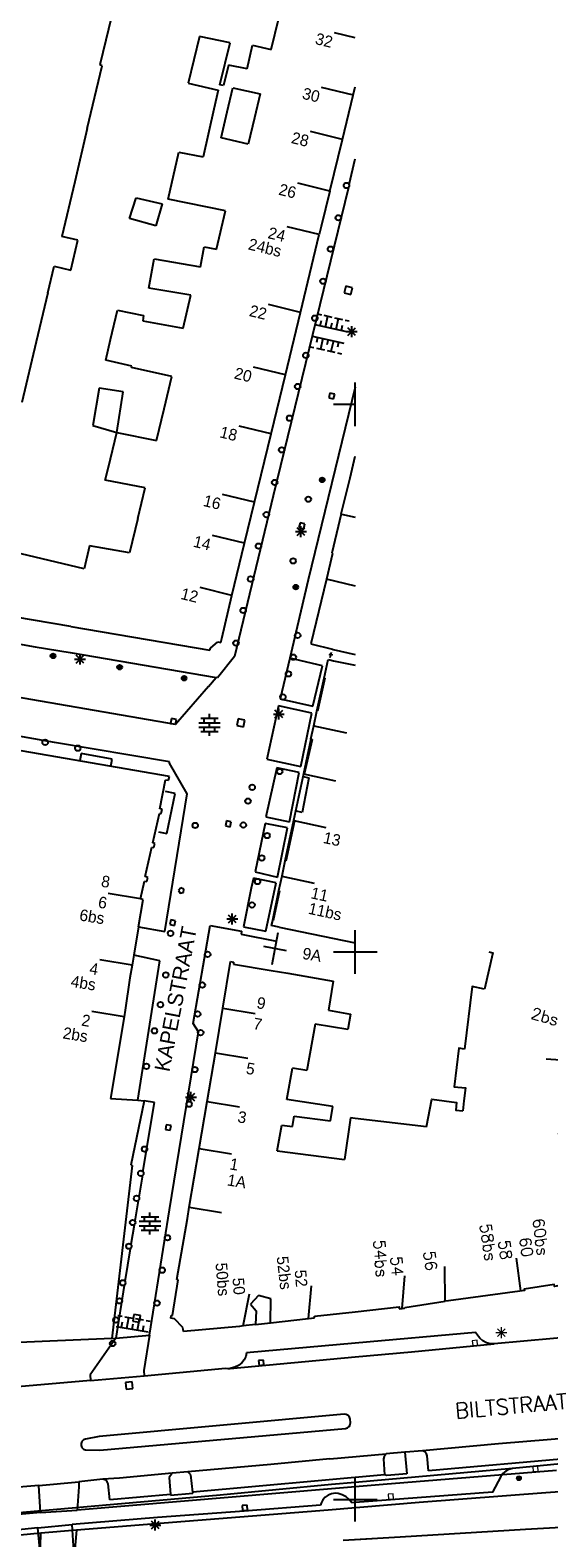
# Model space of a CAD drawing. Header units: millimetres. Extents: x 135944 to 142000, y 454200 to 456692.
# Tile 140 of 153: x 137270 to 137318, y 456347 to 456484. Entities that reach past the tile are written whole.
import ezdxf
from ezdxf.enums import TextEntityAlignment as Align

# ---------------------------------------------------------------- set-up
doc = ezdxf.new("R2010")
doc.units = ezdxf.units.MM
for name, color, linetype in [('TotaalGBKN2013_Bistad', 251, 'Continuous'), ('TotaalGBKN2013X$0$DELETE-LEVEL', 251, 'Continuous'), ('TotaalGBKN2013X$0$GBKN binnenstad 2009$0$OBJECTEN_', 251, 'Continuous'), ('TotaalGBKN2013X$0$GBKN binnenstad 2009$0$OBJECTEN__', 251, 'Continuous'), ('TotaalGBKN2013X$0$GBKN binnenstad 2009$0$OBJECTEN___', 251, 'Continuous'), ('TotaalGBKN2013X$0$Xref', 251, 'Continuous')]:
    doc.layers.add(name, color=color, linetype=linetype)
doc.styles.add('TotaalGBKN2013X$0$GBKN binnenstad 2009$0$Standard', font='txt')
doc.styles.add('TotaalGBKN2013X$0$GBKN binnenstad 2009$0$TXT', font='txt.shx')

# ---------------------------------------------------------------- blocks, each defined once
blk = doc.blocks.new('TotaalGBKN2013X$0$GBKN binnenstad 2009$0$W')
at = {"layer": 'TotaalGBKN2013X$0$GBKN binnenstad 2009$0$OBJECTEN__', "linetype": 'Continuous', "lineweight": 0}
blk.add_lwpolyline([(-0.23, 0.22), (-0.23, -0.23), (0.22, -0.23), (0.22, 0.22), (-0.23, 0.22)], dxfattribs=at)
blk = doc.blocks.new('TotaalGBKN2013X$0$GBKN binnenstad 2009$0$J')
at = {"layer": 'TotaalGBKN2013X$0$GBKN binnenstad 2009$0$OBJECTEN___', "linetype": 'Continuous', "lineweight": 0}
for radius in [0.215, 0.155, 0.095, 0.035]:
    blk.add_circle((0, 0), radius, dxfattribs=at)
blk = doc.blocks.new('TotaalGBKN2013X$0$GBKN binnenstad 2009$0$X')
at = {"layer": 'TotaalGBKN2013X$0$GBKN binnenstad 2009$0$OBJECTEN__', "linetype": 'Continuous', "lineweight": 0}
blk.add_lwpolyline([(0.23, -0.25), (0.22, 0.2), (-0.23, 0.2), (-0.23, -0.25)], dxfattribs=at)
blk = doc.blocks.new('TotaalGBKN2013X$0$GBKN binnenstad 2009$0$DEC100')
at = {"layer": 'TotaalGBKN2013X$0$GBKN binnenstad 2009$0$OBJECTEN_', "linetype": 'Continuous', "lineweight": 0}
for p, q in [((-0.5, 0), (0.5, 0)), ((-0.35, -0.35), (0.35, 0.35)), ((0.35, -0.35), (-0.35, 0.35)), ((0, -0.5), (0, 0.5))]:
    blk.add_line(p, q, dxfattribs=at)
blk = doc.blocks.new('TotaalGBKN2013X$0$GBKN binnenstad 2009')
at = {"layer": 'TotaalGBKN2013_Bistad'}
for p, q in [((137277990, 456486495), (137276653, 456480989)), ((137292308, 456482393), (137293010, 456485263)), ((137285768, 456483585), (137284723, 456479327)), ((137288562, 456482991), (137285768, 456483585)), ((137287618, 456479178), (137288562, 456482991)), ((137290128, 456480621), (137290619, 456482775)), ((137290619, 456482775), (137292308, 456482393)), ((137300000, 456483461), (137298119, 456483924)), ((137275506, 456475167), (137276869, 456480908)), ((137276869, 456480908), (137276653, 456480989)), ((137288401, 456480965), (137287942, 456479103)), ((137290128, 456480621), (137288401, 456480965)), ((137284723, 456479327), (137287473, 456478663)), ((137287473, 456478663), (137287082, 456476946)), ((137287942, 456479103), (137287618, 456479178)), ((137288297, 456476685), (137288799, 456478883)), ((137288799, 456478883), (137291301, 456478333)), ((137299836, 456478226), (137296922, 456478936)), ((137299813, 456478232), (137300000, 456478995)), ((137291301, 456478333), (137290788, 456476161)), ((137298821, 456474185), (137299813, 456478232)), ((137287082, 456476946), (137286089, 456472588)), ((137287755, 456474315), (137288297, 456476685)), ((137290788, 456476161), (137290218, 456473751)), ((137275506, 456475167), (137274352, 456470307)), ((137298836, 456474181), (137295922, 456474891)), ((137282904, 456468730), (137283884, 456473002)), ((137283884, 456473002), (137286089, 456472588)), ((137290218, 456473751), (137287755, 456474315)), ((137297665, 456469467), (137298821, 456474185)), ((137299432, 456470056), (137300000, 456472409)), ((137274352, 456470307), (137273169, 456465327)), ((137299369, 456469796), (137292493, 456441638)), ((137297671, 456469465), (137294757, 456470175)), ((137297665, 456469467), (137296874, 456466241)), ((137279354, 456466966), (137279959, 456468854)), ((137279959, 456468854), (137282359, 456468290)), ((137282359, 456468290), (137281761, 456466295)), ((137288136, 456467668), (137282904, 456468730)), ((137287325, 456464167), (137288136, 456467668)), ((137281761, 456466295), (137279354, 456466966)), ((137296696, 456465495), (137293782, 456466205)), ((137296874, 456466241), (137296696, 456465495)), ((137274636, 456464970), (137273169, 456465327)), ((137274006, 456462237), (137274636, 456464970)), ((137295004, 456458385), (137296696, 456465495)), ((137285849, 456462543), (137286194, 456464360)), ((137286194, 456464360), (137287325, 456464167)), ((137271904, 456460186), (137272482, 456462607)), ((137272482, 456462607), (137274006, 456462237)), ((137281138, 456460610), (137281615, 456463278)), ((137281615, 456463278), (137285849, 456462543)), ((137284985, 456459956), (137281138, 456460610)), ((137299136, 456460784), (137298990, 456460182)), ((137299738, 456460638), (137299136, 456460784)), ((137299592, 456460036), (137299738, 456460638)), ((137271904, 456460186), (137270834, 456455702)), ((137284267, 456456944), (137284985, 456459956)), ((137298990, 456460182), (137299592, 456460036)), ((137277636, 456455904), (137278260, 456458588)), ((137278260, 456458588), (137280654, 456458100)), ((137280654, 456458100), (137280572, 456457624)), ((137294989, 456458388), (137292075, 456459098)), ((137293616, 456452683), (137295004, 456458385)), ((137296540, 456458257), (137296901, 456458176)), ((137297142, 456458122), (137297865, 456457960)), ((137297285, 456457066), (137297504, 456458041)), ((137298106, 456457906), (137298829, 456457744)), ((137280572, 456457624), (137284267, 456456944)), ((137296321, 456457282), (137299212, 456456633)), ((137296803, 456457174), (137296913, 456457662)), ((137297767, 456456957), (137297876, 456457445)), ((137298249, 456456849), (137298467, 456457825)), ((137298730, 456456741), (137298840, 456457229)), ((137299070, 456457690), (137299431, 456457609)), ((137299176, 456456633), (137300176, 456456633)), ((137299322, 456456279), (137300030, 456456987)), ((137300030, 456456279), (137299322, 456456987)), ((137299676, 456456133), (137299676, 456457133)), ((137270834, 456455702), (137269510, 456450152)), ((137277203, 456454038), (137277636, 456455904)), ((137295855, 456455257), (137296216, 456455176)), ((137296074, 456456233), (137298965, 456455585)), ((137296556, 456456125), (137296446, 456455637)), ((137296457, 456455122), (137297180, 456454960)), ((137297038, 456456017), (137296819, 456455041)), ((137297519, 456455909), (137297410, 456455421)), ((137298001, 456455801), (137297782, 456454825)), ((137298483, 456455693), (137298374, 456455205)), ((137279584, 456453474), (137277203, 456454038)), ((137297421, 456454906), (137298144, 456454744)), ((137298385, 456454690), (137298746, 456454609)), ((137279547, 456453347), (137279584, 456453474)), ((137283235, 456452521), (137279547, 456453347)), ((137282528, 456449579), (137283235, 456452521)), ((137293616, 456452683), (137290702, 456453393)), ((137292307, 456447305), (137293616, 456452683)), ((137276593, 456451464), (137276016, 456448059)), ((137278777, 456451135), (137276593, 456451464)), ((137278213, 456447435), (137278777, 456451135)), ((137300000, 456451557), (137295707, 456433978)), ((137297688, 456451026), (137297582, 456450588)), ((137298126, 456450920), (137297688, 456451026)), ((137300000, 456450000), (137300000, 456452000)), ((137297582, 456450588), (137298020, 456450482)), ((137298000, 456450000), (137300000, 456450000)), ((137298020, 456450482), (137298126, 456450920)), ((137300000, 456448000), (137300000, 456450000)), ((137281832, 456446681), (137282528, 456449579)), ((137276016, 456448059), (137278213, 456447435)), ((137277434, 456444245), (137278213, 456447435)), ((137278213, 456447435), (137281832, 456446681)), ((137292307, 456447305), (137289393, 456448015)), ((137290785, 456441049), (137292307, 456447305)), ((137277149, 456443079), (137277434, 456444245)), ((137299534, 456443290), (137300000, 456445274)), ((137280781, 456442367), (137277149, 456443079)), ((137298726, 456439987), (137299534, 456443290)), ((137280118, 456439585), (137280781, 456442367)), ((137290785, 456441049), (137287871, 456441759)), ((137292493, 456441638), (137288975, 456426984)), ((137289878, 456437323), (137290785, 456441049)), ((137298726, 456439987), (137297849, 456436400)), ((137298751, 456439981), (137300000, 456439685)), ((137280118, 456439585), (137279365, 456436425)), ((137294686, 456438025), (137295394, 456438733)), ((137295394, 456438025), (137294686, 456438733)), ((137294962, 456439185), (137294857, 456438748)), ((137294857, 456438748), (137295294, 456438643)), ((137295399, 456439080), (137294962, 456439185)), ((137295040, 456437879), (137295040, 456438879)), ((137295294, 456438643), (137295399, 456439080)), ((137289878, 456437323), (137286964, 456438033)), ((137288714, 456432540), (137289878, 456437323)), ((137294540, 456438379), (137295540, 456438379)), ((137275205, 456434970), (137269445, 456436355)), ((137275721, 456437074), (137275205, 456434970)), ((137279365, 456436425), (137275721, 456437074)), ((137297931, 456436381), (137297368, 456434046)), ((137297849, 456436400), (137297931, 456436381)), ((137288733, 456432551), (137285819, 456433261)), ((137295707, 456433978), (137294007, 456426806)), ((137297368, 456434046), (137295941, 456428121)), ((137297346, 456434051), (137300000, 456433423)), ((137287813, 456428616), (137288714, 456432540)), ((137256503, 456430345), (137270748, 456427851)), ((137273997, 456429699), (137264806, 456431253)), ((137273997, 456429699), (137286711, 456427550)), ((137270748, 456427851), (137273935, 456427327)), ((137286711, 456427550), (137286775, 456427744)), ((137286775, 456427744), (137287453, 456428319)), ((137287453, 456428319), (137287701, 456428257)), ((137287701, 456428257), (137287813, 456428616)), ((137295941, 456428121), (137297907, 456427642)), ((137297907, 456427642), (137297991, 456427621)), ((137297991, 456427621), (137300000, 456427146)), ((137273935, 456427327), (137287287, 456425049)), ((137274344, 456426730), (137275344, 456426730)), ((137274490, 456426376), (137275198, 456427084)), ((137275198, 456426376), (137274490, 456427084)), ((137274844, 456426230), (137274844, 456427230)), ((137288975, 456426984), (137287396, 456425029)), ((137294007, 456426806), (137293127, 456423096)), ((137297005, 456426125), (137294007, 456426806)), ((137297154, 456425002), (137297521, 456426691)), ((137297521, 456426691), (137297668, 456426658)), ((137297958, 456427083), (137297605, 456427169)), ((137297668, 456426658), (137298011, 456426581)), ((137297721, 456426879), (137297841, 456427374)), ((137298011, 456426581), (137300000, 456426181)), ((137283578, 456420757), (137252321, 456426141)), ((137286574, 456424220), (137287287, 456425049)), ((137287396, 456425029), (137287287, 456425049)), ((137296120, 456422436), (137297005, 456426125)), ((137296499, 456421982), (137297154, 456425002)), ((137297232, 456424986), (137296558, 456421970)), ((137297154, 456425002), (137297232, 456424986)), ((137286574, 456424220), (137283578, 456420757)), ((137292972, 456422467), (137291909, 456417595)), ((137292659, 456421368), (137293367, 456422076)), ((137293367, 456421368), (137292659, 456422076)), ((137296036, 456421801), (137292972, 456422467)), ((137293013, 456421222), (137293013, 456422222)), ((137293127, 456423096), (137296120, 456422436)), ((137272520, 456419132), (137261197, 456421108)), ((137283202, 456421304), (137283126, 456420860)), ((137283126, 456420860), (137283570, 456420784)), ((137283646, 456421228), (137283202, 456421304)), ((137283570, 456420784), (137283646, 456421228)), ((137285696, 456420930), (137287656, 456420930)), ((137285876, 456421330), (137287476, 456421330)), ((137286176, 456420930), (137286176, 456421330)), ((137286676, 456421330), (137286676, 456421730)), ((137286676, 456420530), (137286676, 456420930)), ((137287176, 456420930), (137287176, 456421330)), ((137289287, 456421279), (137289182, 456420668)), ((137289898, 456421174), (137289287, 456421279)), ((137289793, 456420563), (137289898, 456421174)), ((137292513, 456421722), (137293513, 456421722)), ((137295027, 456416943), (137296036, 456421801)), ((137296209, 456420644), (137296499, 456421982)), ((137296558, 456421970), (137296499, 456421982)), ((137285696, 456420530), (137287656, 456420530)), ((137285876, 456420130), (137287476, 456420130)), ((137286176, 456420130), (137286176, 456420530)), ((137286676, 456419730), (137286676, 456420130)), ((137287176, 456420130), (137287176, 456420530)), ((137289182, 456420668), (137289793, 456420563)), ((137295941, 456419411), (137295268, 456416250)), ((137296070, 456419409), (137295330, 456416238)), ((137295941, 456419411), (137295954, 456419469)), ((137295954, 456419469), (137296209, 456420644)), ((137295954, 456419469), (137296070, 456419409)), ((137296209, 456420644), (137299196, 456420001)), ((137283019, 456416017), (137266652, 456418844)), ((137283029, 456417355), (137272520, 456419132)), ((137274937, 456418105), (137274821, 456417434)), ((137277785, 456417613), (137274937, 456418105)), ((137277669, 456416942), (137277785, 456417613)), ((137283011, 456417241), (137283029, 456417355)), ((137284643, 456414436), (137283011, 456417241)), ((137292830, 456416819), (137291835, 456412343)), ((137291909, 456417595), (137295027, 456416943)), ((137294873, 456416383), (137292830, 456416819)), ((137282150, 456413072), (137282669, 456415721)), ((137282669, 456415721), (137282915, 456415677)), ((137282915, 456415677), (137283019, 456416017)), ((137293978, 456411877), (137294873, 456416383)), ((137295268, 456416250), (137294361, 456411988)), ((137295771, 456415901), (137295161, 456412741)), ((137295251, 456416011), (137295771, 456415901)), ((137295261, 456416252), (137298194, 456415621)), ((137295330, 456416238), (137295268, 456416250)), ((137282583, 456401874), (137284643, 456414436)), ((137283541, 456414461), (137282641, 456414661)), ((137282781, 456410801), (137283541, 456414461)), ((137281491, 456409965), (137282095, 456412651)), ((137282095, 456412651), (137282256, 456412637)), ((137282345, 456413023), (137282150, 456413072)), ((137282256, 456412637), (137282345, 456413023)), ((137295161, 456412741), (137294621, 456412841)), ((137288221, 456411964), (137288129, 456411524)), ((137288129, 456411524), (137288569, 456411432)), ((137288661, 456411872), (137288221, 456411964)), ((137288569, 456411432), (137288661, 456411872)), ((137291761, 456411723), (137290838, 456407320)), ((137293813, 456411322), (137291761, 456411723)), ((137291835, 456412343), (137293978, 456411877)), ((137292891, 456406838), (137293813, 456411322)), ((137294361, 456411988), (137293574, 456408290)), ((137294442, 456411972), (137293659, 456408273)), ((137294361, 456411988), (137294442, 456411972)), ((137294373, 456411986), (137297306, 456411355)), ((137281691, 456409910), (137281491, 456409965)), ((137281592, 456409530), (137281691, 456409910)), ((137282021, 456410951), (137282781, 456410801)), ((137280808, 456406876), (137281401, 456409565)), ((137281401, 456409565), (137281592, 456409530)), ((137290838, 456407320), (137292891, 456406838)), ((137293284, 456406927), (137292999, 456405588)), ((137293574, 456408290), (137293284, 456406927)), ((137293302, 456406923), (137296235, 456406292)), ((137293659, 456408273), (137293574, 456408290)), ((137280371, 456404844), (137280729, 456406465)), ((137280729, 456406465), (137280949, 456406436)), ((137281039, 456406807), (137280808, 456406876)), ((137280949, 456406436), (137281039, 456406807)), ((137284056, 456405865), (137283837, 456405612)), ((137283837, 456405612), (137283987, 456405361)), ((137284341, 456405743), (137284056, 456405865)), ((137284313, 456405435), (137284341, 456405743)), ((137290478, 456405811), (137289772, 456402302)), ((137290689, 456406749), (137290478, 456405811)), ((137292767, 456406313), (137290689, 456406749)), ((137291820, 456401882), (137292767, 456406313)), ((137292999, 456405588), (137292424, 456402885)), ((137293070, 456405574), (137292494, 456402871)), ((137292999, 456405588), (137293070, 456405574)), ((137280371, 456404844), (137277411, 456405327)), ((137280201, 456402296), (137280601, 456404779)), ((137280601, 456404779), (137280371, 456404844)), ((137283987, 456405361), (137284313, 456405435)), ((137283140, 456402934), (137283048, 456402494)), ((137283580, 456402842), (137283140, 456402934)), ((137283488, 456402402), (137283580, 456402842)), ((137288261, 456403012), (137289261, 456403012)), ((137288407, 456402658), (137289115, 456403366)), ((137289115, 456402658), (137288407, 456403366)), ((137288761, 456402512), (137288761, 456403512)), ((137292424, 456402885), (137292324, 456402415)), ((137292494, 456402871), (137292424, 456402885)), ((137280201, 456402296), (137279754, 456399696)), ((137280201, 456402296), (137282583, 456401874)), ((137283048, 456402494), (137283488, 456402402)), ((137285197, 456393455), (137286736, 456402399)), ((137286736, 456402399), (137289606, 456401900)), ((137289606, 456401900), (137289567, 456401615)), ((137289567, 456401615), (137292803, 456400997)), ((137289772, 456402302), (137291820, 456401882)), ((137293040, 456402267), (137292324, 456402415)), ((137292402, 456398840), (137292946, 456401766)), ((137293040, 456402267), (137300000, 456400831)), ((137300000, 456400000), (137300000, 456402000)), ((137293713, 456400110), (137291635, 456400496)), ((137279600, 456398801), (137276640, 456399284)), ((137279600, 456398801), (137279401, 456397644)), ((137279754, 456399696), (137279600, 456398801)), ((137282151, 456399187), (137279754, 456399696)), ((137280121, 456386460), (137282151, 456399187)), ((137287894, 456394870), (137288590, 456399112)), ((137288590, 456399112), (137288886, 456399062)), ((137288886, 456399062), (137288857, 456398894)), ((137288857, 456398894), (137292305, 456398318)), ((137298000, 456400000), (137300000, 456400000)), ((137300000, 456398000), (137300000, 456400000)), ((137300000, 456398000), (137300000, 456400000)), ((137300000, 456400000), (137302000, 456400000)), ((137279401, 456397644), (137278968, 456394686)), ((137292305, 456398318), (137293831, 456398063)), ((137293831, 456398063), (137297994, 456397346)), ((137297994, 456397346), (137297569, 456394678)), ((137278869, 456394086), (137275909, 456394569)), ((137278968, 456394686), (137278869, 456394086)), ((137287225, 456390798), (137287894, 456394870)), ((137287893, 456394870), (137290852, 456394373)), ((137297569, 456394678), (137299552, 456394330)), ((137278869, 456394086), (137277639, 456386627)), ((137285658, 456392711), (137285197, 456393455)), ((137296322, 456393404), (137295571, 456389180)), ((137299337, 456392929), (137296322, 456393404)), ((137299552, 456394330), (137299337, 456392929)), ((137284550, 456385795), (137285658, 456392711)), ((137286469, 456386360), (137287225, 456390798)), ((137287235, 456390794), (137290194, 456390297)), ((137293740, 456386542), (137294264, 456389377)), ((137295571, 456389180), (137294264, 456389377)), ((137319664, 456390051), (137317459, 456390225)), ((137277639, 456386627), (137280121, 456386460)), ((137280709, 456386420), (137279479, 456380528)), ((137280121, 456386460), (137280709, 456386420)), ((137281662, 456386264), (137280709, 456386420)), ((137284481, 456386742), (137285481, 456386742)), ((137284627, 456386388), (137285335, 456387096)), ((137285335, 456386388), (137284627, 456387096)), ((137284981, 456386242), (137284981, 456387242)), ((137285737, 456382058), (137286469, 456386360)), ((137286469, 456386360), (137289428, 456385863)), ((137297962, 456385881), (137293740, 456386542)), ((137309940, 456386394), (137309842, 456385497)), ((137280597, 456379898), (137281662, 456386264)), ((137283024, 456376454), (137284550, 456385795)), ((137294251, 456384070), (137294411, 456385000)), ((137294411, 456385000), (137297732, 456384566)), ((137297732, 456384566), (137297962, 456385881)), ((137282722, 456384229), (137282650, 456383785)), ((137282650, 456383785), (137283094, 456383713)), ((137283166, 456384157), (137282722, 456384229)), ((137283094, 456383713), (137283166, 456384157)), ((137292864, 456381834), (137293277, 456384197)), ((137293277, 456384197), (137294251, 456384070)), ((137299561, 456384840), (137299023, 456381040)), ((137300000, 456384789), (137299561, 456384840)), ((137306528, 456384024), (137300000, 456384789)), ((137284825, 456376702), (137285737, 456382058)), ((137285737, 456382058), (137288696, 456381561)), ((137292864, 456381834), (137299023, 456381040)), ((137279618, 456380498), (137277759, 456364720)), ((137279479, 456380528), (137279618, 456380498)), ((137280549, 456379611), (137280213, 456377601)), ((137280158, 456377274), (137279855, 456375459)), ((137284651, 456375678), (137284825, 456376702)), ((137284825, 456376702), (137287784, 456376205)), ((137280257, 456375407), (137282217, 456375407)), ((137280437, 456375807), (137282037, 456375807)), ((137280737, 456375407), (137280737, 456375807)), ((137281197, 456365010), (137283024, 456376454)), ((137281237, 456375807), (137281237, 456376207)), ((137281237, 456375007), (137281237, 456375407)), ((137281737, 456375407), (137281737, 456375807)), ((137283680, 456370092), (137284651, 456375678)), ((137279788, 456375061), (137279493, 456373281)), ((137280257, 456375007), (137282217, 456375007)), ((137280437, 456374607), (137282037, 456374607)), ((137280737, 456374607), (137280737, 456375007)), ((137281237, 456374207), (137281237, 456374607)), ((137281737, 456374607), (137281737, 456375007)), ((137279428, 456372881), (137278945, 456369910)), ((137308208, 456368105), (137308195, 456371295)), ((137315143, 456369070), (137314736, 456372043)), ((137283299, 456366794), (137283816, 456370057)), ((137283816, 456370057), (137283680, 456370092)), ((137304280, 456367454), (137304549, 456370433)), ((137278886, 456369548), (137278105, 456364749)), ((137289751, 456365854), (137290325, 456368799)), ((137291144, 456368633), (137290419, 456367838)), ((137292275, 456368343), (137291144, 456368633)), ((137295722, 456366519), (137296014, 456369506)), ((137290419, 456367838), (137290946, 456367245)), ((137290946, 456367245), (137290867, 456365978)), ((137292264, 456366134), (137292275, 456368343)), ((137296261, 456366751), (137300000, 456367157)), ((137304001, 456367421), (137304280, 456367454)), ((137304521, 456367541), (137308208, 456368105)), ((137278143, 456365815), (137281083, 456365315)), ((137278311, 456366801), (137278678, 456366738)), ((137278633, 456365732), (137278717, 456366225)), ((137278923, 456366697), (137279658, 456366572)), ((137279123, 456365648), (137279291, 456366634)), ((137279613, 456365565), (137279697, 456366058)), ((137279771, 456366911), (137279671, 456366299)), ((137279671, 456366299), (137280283, 456366199)), ((137280383, 456366811), (137279771, 456366911)), ((137279903, 456366530), (137280638, 456366405)), ((137280103, 456365482), (137280271, 456366468)), ((137280283, 456366199), (137280383, 456366811)), ((137280593, 456365398), (137280677, 456365891)), ((137280883, 456366363), (137281251, 456366301)), ((137283140, 456366563), (137283174, 456366803)), ((137283480, 456366512), (137283140, 456366563)), ((137283174, 456366803), (137283299, 456366794)), ((137284227, 456365701), (137283480, 456366512)), ((137284285, 456365346), (137284227, 456365701)), ((137289411, 456365816), (137284285, 456365346)), ((137289751, 456365854), (137289411, 456365816)), ((137290867, 456365978), (137289751, 456365854)), ((137290867, 456365978), (137292264, 456366134)), ((137292264, 456366134), (137295722, 456366521)), ((137295722, 456366521), (137296261, 456366581)), ((137296261, 456366581), (137296261, 456366751)), ((137271369, 456364422), (137266814, 456364241)), ((137277759, 456364720), (137271369, 456364422)), ((137278105, 456364749), (137275777, 456361385)), ((137277759, 456364720), (137278105, 456364749)), ((137278105, 456364749), (137281197, 456365010)), ((137281197, 456365010), (137280684, 456361795)), ((137300000, 456364290), (137290062, 456363406)), ((137321371, 456365001), (137312689, 456364221)), ((137288557, 456361976), (137300000, 456363029)), ((137289991, 456363068), (137289845, 456362755)), ((137290062, 456363406), (137289991, 456363068)), ((137280684, 456361795), (137280719, 456361306)), ((137280719, 456361306), (137288129, 456361986)), ((137288129, 456361986), (137288343, 456361968)), ((137288343, 456361968), (137288557, 456361976)), ((137288648, 456361987), (137288557, 456361976)), ((137289001, 456362081), (137288648, 456361987)), ((137289325, 456362249), (137289001, 456362081)), ((137289360, 456362270), (137289325, 456362249)), ((137289631, 456362484), (137289360, 456362270)), ((137289845, 456362755), (137289631, 456362484)), ((137291612, 456362737), (137291164, 456362697)), ((137291164, 456362697), (137291204, 456362249)), ((137291204, 456362249), (137291652, 456362289)), ((137291652, 456362289), (137291612, 456362737)), ((137275798, 456360865), (137268454, 456360233)), ((137275777, 456361385), (137275798, 456360865)), ((137275798, 456360865), (137280719, 456361306)), ((137279620, 456360752), (137279003, 456360697)), ((137279003, 456360697), (137279058, 456360080)), ((137279058, 456360080), (137279675, 456360135)), ((137279675, 456360135), (137279620, 456360752)), ((137298986, 456357797), (137276600, 456355770)), ((137299170, 456357780), (137298986, 456357797)), ((137299346, 456357688), (137299170, 456357780)), ((137299472, 456357535), (137299346, 456357688)), ((137299529, 456357344), (137299472, 456357535)), ((137276640, 456354510), (137299104, 456356482)), ((137299104, 456356482), (137299295, 456356538)), ((137299295, 456356538), (137299448, 456356664)), ((137299448, 456356664), (137299540, 456356840)), ((137299558, 456357025), (137299529, 456357344)), ((137299540, 456356840), (137299558, 456357025)), ((137275014, 456355305), (137274937, 456355124)), ((137274937, 456355124), (137274938, 456354927)), ((137274938, 456354927), (137275016, 456354746)), ((137275156, 456355441), (137275014, 456355305)), ((137275016, 456354746), (137275160, 456354612)), ((137275340, 456355510), (137275156, 456355441)), ((137276600, 456355770), (137275340, 456355510)), ((137275160, 456354612), (137275344, 456354544)), ((137275344, 456354544), (137275380, 456354540)), ((137275380, 456354540), (137276640, 456354510)), ((137319728, 456353348), (137314383, 456352824)), ((137314383, 456352824), (137300000, 456351566)), ((137300000, 456350000), (137300000, 456352000)), ((137300000, 456350000), (137300000, 456352000)), ((137297844, 456351377), (137287648, 456350400)), ((137297829, 456350539), (137297520, 456350415)), ((137298158, 456350587), (137297829, 456350539)), ((137300000, 456351566), (137297844, 456351377)), ((137298441, 456350555), (137298158, 456350587)), ((137298815, 456350443), (137298441, 456350555)), ((137287648, 456350400), (137256626, 456347699)), ((137290111, 456349490), (137289663, 456349450)), ((137289663, 456349450), (137289703, 456349002)), ((137296836, 456349504), (137289857, 456348934)), ((137290151, 456349042), (137290111, 456349490)), ((137296884, 456349670), (137296836, 456349504)), ((137297034, 456349967), (137296884, 456349670)), ((137297250, 456350220), (137297034, 456349967)), ((137297520, 456350415), (137297250, 456350220)), ((137298000, 456350000), (137300000, 456350000)), ((137299159, 456350258), (137298815, 456350443)), ((137299458, 456350007), (137299159, 456350258)), ((137299700, 456349700), (137299458, 456350007)), ((137300000, 456349723), (137299700, 456349700)), ((137300000, 456348000), (137300000, 456350000)), ((137300000, 456348000), (137300000, 456350000)), ((137300000, 456350000), (137302000, 456350000)), ((137270977, 456347435), (137274111, 456347738)), ((137281911, 456348350), (137274111, 456347738)), ((137274312, 456344798), (137274111, 456347738)), ((137281367, 456347318), (137282075, 456348026)), ((137282075, 456347318), (137281367, 456348026)), ((137281721, 456347172), (137281721, 456348172)), ((137289857, 456348934), (137281911, 456348350)), ((137289703, 456349002), (137290151, 456349042)), ((137270977, 456347435), (137266686, 456346963)), ((137271267, 456344525), (137270977, 456347435)), ((137281221, 456347672), (137282221, 456347672)), ((137300000, 456346355), (137304103, 456346601)), ((137304103, 456346601), (137315580, 456347288))]:
    blk.add_line(p, q, dxfattribs=at)
for points in [[(137312220, 456400000), (137312566, 456399923), (137311822, 456396588)], [(137311822, 456396588), (137310703, 456396840), (137309976, 456391124)], [(137309976, 456391124), (137309486, 456391203), (137309051, 456387685), (137310069, 456387584), (137309940, 456386394)], [(137320241, 456388785), (137318569, 456383395), (137318659, 456383391), (137319891, 456371792), (137320046, 456371787), (137320087, 456371368), (137318610, 456369427), (137318517, 456369507), (137318226, 456369469), (137318191, 456369624), (137315438, 456369217), (137315463, 456369077), (137315056, 456369023)], [(137306528, 456384024), (137306988, 456386546), (137309272, 456386268), (137309196, 456385568), (137309842, 456385497)], [(137315056, 456369023), (137308541, 456368156), (137308208, 456368105)], [(137300000, 456367157), (137304001, 456367591), (137304001, 456367421)], [(137304280, 456367454), (137304511, 456367481), (137304521, 456367541)], [(137312689, 456364221), (137312333, 456364234), (137311988, 456364325), (137311672, 456364491), (137311401, 456364723), (137311269, 456364884), (137310983, 456365266), (137300000, 456364290)], [(137300000, 456363029), (137305152, 456363503), (137312689, 456364221)], [(137314383, 456352824), (137314056, 456352753), (137313756, 456352606), (137313499, 456352392), (137313299, 456352123), (137312550, 456350674), (137300000, 456349723)], [(137315580, 456347288), (137320460, 456347580), (137320877, 456347554), (137321281, 456347449), (137321658, 456347269), (137321994, 456347021), (137322277, 456346714), (137322402, 456346529)]]:
    blk.add_lwpolyline(points, dxfattribs=at)
for centre, radius in [((137299200, 456469974), 250), ((137298460, 456467029), 250), ((137297730, 456464164), 250), ((137297055, 456461236), 250), ((137296305, 456457861), 250), ((137295485, 456454462), 250), ((137294734, 456451623), 250), ((137293998, 456448733), 250), ((137293278, 456445833), 250), ((137292632, 456442863), 250), ((137296979, 456443097), 215), ((137296979, 456443097), 155), ((137296979, 456443097), 95), ((137296979, 456443097), 35), ((137295712, 456441331), 250), ((137291872, 456439924), 250), ((137291155, 456437049), 250), ((137294322, 456435701), 250), ((137290434, 456434046), 250), ((137294563, 456433305), 215), ((137294563, 456433305), 155), ((137294563, 456433305), 95), ((137294563, 456433305), 35), ((137289754, 456431179), 250), ((137294732, 456428901), 250), ((137289094, 456428194), 250), ((137272370, 456427028), 215), ((137272370, 456427028), 155), ((137272370, 456427028), 95), ((137272370, 456427028), 35), ((137278464, 456425996), 215), ((137294342, 456426911), 250), ((137278464, 456425996), 155), ((137278464, 456425996), 95), ((137278464, 456425996), 35), ((137284357, 456424984), 215), ((137284357, 456424984), 155), ((137284357, 456424984), 95), ((137284357, 456424984), 35), ((137293896, 456425384), 250), ((137293389, 456423278), 250), ((137271654, 456419136), 250), ((137274631, 456418604), 250), ((137293092, 456416475), 250), ((137290581, 456415032), 250), ((137290201, 456413772), 250), ((137285375, 456411550), 250), ((137289766, 456411585), 250), ((137291944, 456410623), 250), ((137291452, 456408582), 250), ((137291071, 456406429), 250), ((137290560, 456404286), 250), ((137283115, 456401704), 250), ((137286509, 456399778), 250), ((137282676, 456397900), 250), ((137286024, 456396975), 250), ((137282189, 456395182), 250), ((137285593, 456394328), 250), ((137281646, 456392795), 250), ((137285865, 456392634), 250), ((137280912, 456389561), 250), ((137285340, 456389262), 250), ((137284815, 456386102), 250), ((137280740, 456382000), 250), ((137280400, 456379790), 250), ((137280010, 456377500), 250), ((137279650, 456375290), 250), ((137282833, 456373901), 250), ((137279310, 456373130), 250), ((137282357, 456370945), 250), ((137278750, 456369790), 250), ((137278440, 456368140), 250), ((137281880, 456367941), 250), ((137278120, 456366390), 250), ((137277830, 456364250), 250)]:
    blk.add_circle(centre, radius, dxfattribs=at)
at = {"layer": 'TotaalGBKN2013_Bistad', "zscale": 1000}
for name, p, xscale, yscale, rotation in [('TotaalGBKN2013X$0$GBKN binnenstad 2009$0$DEC100', (137313361, 456365242), 1000.000000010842, 1000.000000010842, 359.9997331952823), ('TotaalGBKN2013X$0$GBKN binnenstad 2009$0$W', (137310945, 456364306), 999.9986204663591, 999.9986204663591, 5.104594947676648), ('TotaalGBKN2013X$0$GBKN binnenstad 2009$0$X', (137316473, 456352773), 999.9981131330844, 999.9981131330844, 185.080222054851), ('TotaalGBKN2013X$0$GBKN binnenstad 2009$0$W', (137303246, 456350283), 999.9981131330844, 999.9981131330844, 185.080222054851)]:
    blk.add_blockref(name, p, dxfattribs=dict(at, xscale=xscale, yscale=yscale, rotation=rotation))
at = {"layer": 'TotaalGBKN2013_Bistad', "xscale": 1000, "yscale": 1000, "zscale": 1000}
blk.add_blockref('TotaalGBKN2013X$0$GBKN binnenstad 2009$0$J', (137314962, 456351944), dxfattribs=at)
at = {"layer": 'TotaalGBKN2013_Bistad'}
for s, rotation, style, p in [('32', 346.1896, 'TotaalGBKN2013X$0$GBKN binnenstad 2009$0$Standard', (137297916.1, 456483043.5)), ('30', 346.3278, 'TotaalGBKN2013X$0$GBKN binnenstad 2009$0$Standard', (137296730, 456478052.9)), ('28', 346.3278, 'TotaalGBKN2013X$0$GBKN binnenstad 2009$0$Standard', (137295730.5, 456474006.6)), ('26', 346.3278, 'TotaalGBKN2013X$0$GBKN binnenstad 2009$0$Standard', (137294579.3, 456469287.7)), ('24', 346.3278, 'TotaalGBKN2013X$0$GBKN binnenstad 2009$0$Standard', (137293591.7, 456465320.8)), ('24bs', 346.3278, 'TotaalGBKN2013X$0$GBKN binnenstad 2009$0$Standard', (137293233.3, 456463941)), ('22', 346.3278, 'TotaalGBKN2013X$0$GBKN binnenstad 2009$0$Standard', (137291884.3, 456458213.8)), ('20', 346.3278, 'TotaalGBKN2013X$0$GBKN binnenstad 2009$0$Standard', (137290513.7, 456452507.6)), ('18', 346.3278, 'TotaalGBKN2013X$0$GBKN binnenstad 2009$0$Standard', (137289190.3, 456447134.5)), ('16', 346.3278, 'TotaalGBKN2013X$0$GBKN binnenstad 2009$0$Standard', (137287682, 456440873.6)), ('14', 346.3278, 'TotaalGBKN2013X$0$GBKN binnenstad 2009$0$Standard', (137286767.3, 456437151.5)), ('12', 346.3278, 'TotaalGBKN2013X$0$GBKN binnenstad 2009$0$Standard', (137285620, 456432379.4)), ('8', 350.7448, 'TotaalGBKN2013X$0$GBKN binnenstad 2009$0$Standard', (137277574.3, 456406361.1)), ('6', 350.7664, 'TotaalGBKN2013X$0$GBKN binnenstad 2009$0$Standard', (137277299.1, 456404445.1)), ('6bs', 350.7664, 'TotaalGBKN2013X$0$GBKN binnenstad 2009$0$Standard', (137277058.9, 456403038.9)), ('4', 350.7664, 'TotaalGBKN2013X$0$GBKN binnenstad 2009$0$Standard', (137276503.7, 456398390.5)), ('4bs', 350.7664, 'TotaalGBKN2013X$0$GBKN binnenstad 2009$0$Standard', (137276270.2, 456396984)), ('2bs', 343.5684, 'TotaalGBKN2013X$0$GBKN binnenstad 2009$0$TXT', (137318554, 456393736.1)), ('2', 350.7664, 'TotaalGBKN2013X$0$GBKN binnenstad 2009$0$Standard', (137275776.4, 456393674.9)), ('2bs', 350.7664, 'TotaalGBKN2013X$0$GBKN binnenstad 2009$0$Standard', (137275537.2, 456392267.7)), ('60bs', 277.8263, 'TotaalGBKN2013X$0$GBKN binnenstad 2009$0$TXT', (137317184.3, 456372278.2)), ('58bs', 278.6835, 'TotaalGBKN2013X$0$GBKN binnenstad 2009$0$TXT', (137312418.1, 456371795.1)), ('54bs', 274.6835, 'TotaalGBKN2013X$0$GBKN binnenstad 2009$0$TXT', (137302462.8, 456370299.4)), ('58', 277.8263, 'TotaalGBKN2013X$0$GBKN binnenstad 2009$0$TXT', (137313842.1, 456371901)), ('60', 277.814, 'TotaalGBKN2013X$0$GBKN binnenstad 2009$0$TXT', (137315760.2, 456372163.6)), ('50bs', 274.6835, 'TotaalGBKN2013X$0$GBKN binnenstad 2009$0$Standard', (137288000.8, 456368584.3)), ('52bs', 276.381, 'TotaalGBKN2013X$0$GBKN binnenstad 2009$0$Standard', (137293676.1, 456369186.5)), ('54', 274.6835, 'TotaalGBKN2013X$0$GBKN binnenstad 2009$0$TXT', (137303888.5, 456370413.7)), ('56', 277.8263, 'TotaalGBKN2013X$0$GBKN binnenstad 2009$0$TXT', (137306990.2, 456370907.1)), ('50', 274.6835, 'TotaalGBKN2013X$0$GBKN binnenstad 2009$0$Standard', (137289425.5, 456368697.5)), ('52', 274.6835, 'TotaalGBKN2013X$0$GBKN binnenstad 2009$0$Standard', (137295114.7, 456369411.5))]:
    blk.add_text(s, height=1054, rotation=rotation, dxfattribs=dict(at, style=style)).set_placement(p, align=Align.MIDDLE_RIGHT)
at = {"layer": 'TotaalGBKN2013_Bistad', "style": 'TotaalGBKN2013X$0$GBKN binnenstad 2009$0$Standard'}
for s, rotation, p in [('13', 347.8562, (137297115.9, 456410475.2)), ('11', 347.8562, (137295980.9, 456405422.2)), ('11bs', 347.8562, (137295749.9, 456404012.2)), ('9A', 350.4439, (137295200.5, 456399893.7)), ('9', 350.4439, (137291022.5, 456395387.7)), ('7', 350.4439, (137290702.5, 456393484.7)), ('5', 350.4439, (137290042.5, 456389409.7)), ('3', 350.4439, (137289275.5, 456384975.7)), ('1', 350.4439, (137288547.5, 456380672.7)), ('1A', 350.4439, (137288323.5, 456379212.7))]:
    blk.add_text(s, height=1054, rotation=rotation, dxfattribs=at).set_placement(p, align=Align.MIDDLE_LEFT)
at = {"layer": 'TotaalGBKN2013_Bistad'}
for s, rotation, style, p in [('KAPELSTRAAT', 79.154931, 'TotaalGBKN2013X$0$GBKN binnenstad 2009$0$Standard', (137283002, 456388985)), ('BILTSTRAAT', 5.007825, 'TotaalGBKN2013X$0$GBKN binnenstad 2009$0$TXT', (137309205, 456357393))]:
    blk.add_text(s, height=1400, rotation=rotation, dxfattribs=dict(at, style=style)).set_placement(p)

msp = doc.modelspace()

# ---------------------------------------------------------------- linework, layer by layer
at = {"layer": 'TotaalGBKN2013X$0$DELETE-LEVEL'}
for p, q in [((137313.1, 456355.08), (137306.15, 456354.45)), ((137320.14, 456355.68), (137313.1, 456355.08)), ((137297.69, 456353.72), (137292.28, 456353.2)), ((137297.69, 456353.72), (137302.82, 456354.17)), ((137302.63, 456353.92), (137302.58, 456353.72)), ((137302.58, 456353.72), (137302.69, 456352.26)), ((137302.82, 456354.17), (137302.63, 456353.92)), ((137304.54, 456354.32), (137302.82, 456354.17)), ((137304.61, 456354.33), (137304.54, 456354.32)), ((137304.54, 456354.32), (137304.72, 456352.34)), ((137306.15, 456354.45), (137304.61, 456354.33)), ((137306.18, 456354.44), (137306.15, 456354.45)), ((137306.36, 456354.35), (137306.18, 456354.44)), ((137306.5, 456354.19), (137306.36, 456354.35)), ((137306.57, 456354), (137306.5, 456354.19)), ((137306.69, 456352.63), (137306.57, 456354)), ((137319.84, 456353.77), (137306.69, 456352.63)), ((137278.44, 456351.96), (137276.92, 456351.85)), ((137283.25, 456352.41), (137278.44, 456351.96)), ((137283.25, 456352.41), (137282.99, 456352.03)), ((137282.99, 456352.03), (137283.11, 456350.48)), ((137284.69, 456352.53), (137283.25, 456352.41)), ((137292.28, 456353.2), (137284.69, 456352.53)), ((137284.98, 456352.26), (137284.69, 456352.53)), ((137285.14, 456350.67), (137284.98, 456352.26)), ((137302.69, 456352.26), (137285.14, 456350.67)), ((137318.39, 456352.66), (137302.56, 456351.38)), ((137302.89, 456352.19), (137302.69, 456352.26)), ((137304.72, 456352.34), (137302.89, 456352.19)), ((137271.07, 456351.3), (137267.36, 456350.99)), ((137271.07, 456351.3), (137274.73, 456351.62)), ((137271.24, 456348.83), (137271.07, 456351.3)), ((137302.56, 456351.38), (137274.58, 456349.04)), ((137274.74, 456351.16), (137274.58, 456349.04)), ((137276.92, 456351.85), (137274.73, 456351.62)), ((137274.73, 456351.62), (137274.74, 456351.16)), ((137277.02, 456351.84), (137276.92, 456351.85)), ((137277.2, 456351.77), (137277.02, 456351.84)), ((137277.33, 456351.63), (137277.2, 456351.77)), ((137277.4, 456351.45), (137277.33, 456351.63)), ((137277.55, 456349.99), (137277.4, 456351.45)), ((137283.12, 456350.4), (137285.15, 456350.6)), ((137285.14, 456350.67), (137285.15, 456350.6)), ((137317.42, 456350.62), (137305.85, 456349.74)), ((137323.49, 456351.06), (137317.42, 456350.62)), ((137283.11, 456350.48), (137277.55, 456349.99)), ((137283.12, 456350.4), (137283.11, 456350.48)), ((137305.85, 456349.74), (137297.53, 456349.03)), ((137271.24, 456348.83), (137244.87, 456346.4)), ((137271.24, 456348.83), (137274.58, 456349.04)), ((137282.54, 456347.84), (137274.53, 456347.2)), ((137297.53, 456349.03), (137282.54, 456347.84)), ((137271.27, 456346.92), (137265.56, 456346.39)), ((137271.19, 456344.52), (137271.27, 456346.92)), ((137274.53, 456347.2), (137271.27, 456346.92)), ((137274.53, 456347.2), (137274.31, 456344.8)), ((137298.9, 456346.29), (137304.1, 456346.6)), ((137304.1, 456346.6), (137315.58, 456347.29)), ((137315.58, 456347.29), (137320.46, 456347.58))]:
    msp.add_line(p, q, dxfattribs=at)

# ---------------------------------------------------------------- block references
at = {"layer": 'TotaalGBKN2013X$0$Xref', "xscale": 0.0009999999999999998, "yscale": 0.0009999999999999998, "zscale": 0.0009999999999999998}
msp.add_blockref('TotaalGBKN2013X$0$GBKN binnenstad 2009', (0, 0), dxfattribs=at)

doc.saveas('drawing.dxf')
